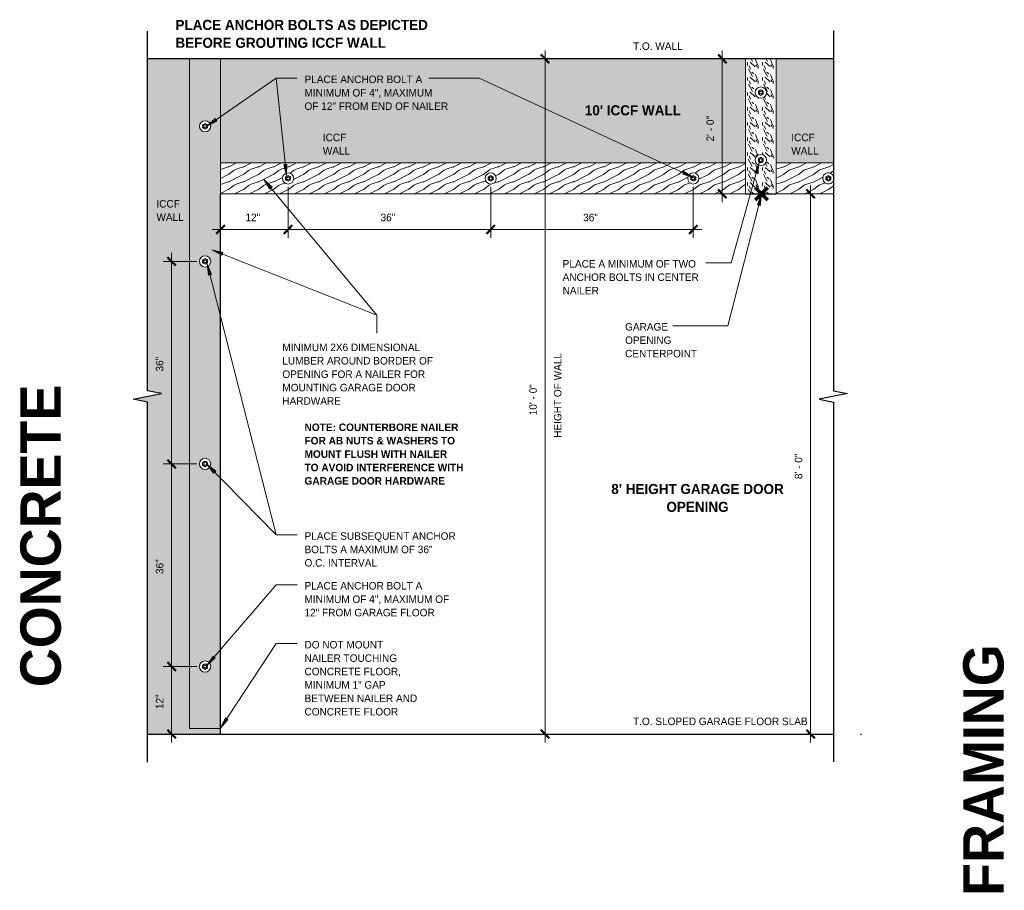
# Model space of a CAD drawing. Header units: inches. Extents: x 263 to 1352, y -57 to 386.
# Tile 20 of 23: x 895 to 1070, y 69 to 224. Entities that reach past the tile are written whole.
import ezdxf

# ---------------------------------------------------------------- set-up
doc = ezdxf.new("R2010")
doc.units = ezdxf.units.IN
doc.header["$MEASUREMENT"] = 0
doc.layers.add('A-ANNO-DIMS', color=1, linetype='Continuous')
for name, color, linetype, lineweight in [('A-ANNO-DIMS-16', 1, 'Continuous', 9), ('A-ANNO-TEXT', 2, 'Continuous', 9), ('A-DETL', 5, 'Continuous', 9), ('A-DETL-GENF', 3, 'Continuous', 9), ('A-DETL-LLIN', 3, 'Continuous', 9)]:
    doc.layers.add(name, color=color, linetype=linetype, lineweight=lineweight)
doc.dimstyles.new('Linear_-_3_32__SBT_1_256_', dxfattribs={"dimscale": 12, "dimtxt": 0.125, "dimasz": 0.18, "dimexe": 0.125, "dimexo": 0.005208, "dimgap": 0.083333, "dimtad": 1, "dimtoh": 1, "dimdec": 8, "dimzin": 3, "dimdsep": 46, "dimlunit": 4, "dimtxsty": 'Standard', "dimtsz": 0.088388, "dimcen": 0.09, "dimdle": 0.125, "dimazin": 1, "dimtfac": 1, "dimtdec": 8, "dimtmove": 0, "dimatfit": 3, "dimfxl": 0, "dimtvp": 1, "dimtolj": 1, "dimtzin": 0, "dimarcsym": 0})
doc.dimstyles.new('Linear_-_3_32__SBT_INCH_INCREM', dxfattribs={"dimscale": 12, "dimtxt": 0.125, "dimasz": 0.18, "dimexe": 0.125, "dimexo": 0.005208, "dimgap": 0.083333, "dimtad": 1, "dimtoh": 1, "dimdec": 0, "dimzin": 1, "dimdsep": 46, "dimlunit": 5, "dimtxsty": 'Standard', "dimtsz": 0.088388, "dimcen": 0.09, "dimdle": 0.125, "dimazin": 0, "dimtfac": 1, "dimtdec": 0, "dimtmove": 0, "dimatfit": 3, "dimfxl": 0, "dimtvp": 1, "dimtolj": 1, "dimtzin": 0, "dimarcsym": 0})
doc.dimstyles.new('Linear_-_3_32__SBT_TO_1_16', dxfattribs={"dimscale": 12, "dimtxt": 0.125, "dimasz": 0.18, "dimexe": 0.125, "dimexo": 0.005208, "dimgap": 0.083333, "dimtad": 1, "dimtoh": 1, "dimdec": 4, "dimzin": 3, "dimdsep": 46, "dimlunit": 4, "dimtxsty": 'Standard', "dimtsz": 0.088388, "dimcen": 0.09, "dimdle": 0.125, "dimazin": 1, "dimtfac": 1, "dimtdec": 4, "dimtmove": 0, "dimatfit": 3, "dimfxl": 0, "dimtvp": 1, "dimtolj": 1, "dimtzin": 0, "dimarcsym": 0})
pattern_1 = [(108.435, (874.169, 0), (-2.6658048, 5.3315978), [1.012, -7.418]), (139.399, (873.849, 0.96), (-15.99359194, 13.32801662), [0.492, -24.084]), (136.848, (876.142, 1.279), (-39.984272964, 37.317516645), [1.169, -57.292]), (109.983, (875.289, 2.079), (-7.99708977, 21.32495288), [0.624, -30.576]), (90, (875.075, 0), (-2.666, 2.666), [0.533, -2.132]), (118.443, (875.075, 0.533), (18.658948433, -34.65294643), [1.455, -71.302]), (84.289, (874.382, 1.813), (-2.66557648, -23.99082525), [0.536, -26.253]), (129.806, (874.436, 2.346), (10.6628831, -13.3279192), [0.416, -20.403])]
pattern_2 = [(216.87, (874.542, 2.666), (7.9965905, 5.3312143), [1.333, -11.995]), (206.565, (876.142, 1.866), (-2.6653954, -2.6653906), [2.98, -2.98]), (198.435, (876.142, 0.533), (-5.3315978, -2.6658048), [1.686, -6.743])]

# ---------------------------------------------------------------- blocks, each defined once
blk = doc.blocks.new('Anchor Bolts Ho_ION DETAIL0')
at = {"layer": 'A-DETL-GENF'}
for p, q in [((0.54, 1.24), (0.98, 1.49)), ((0.54, 0.73), (0.54, 1.24)), ((0.98, 0.48), (0.54, 0.73)), ((0.98, 1.49), (1.42, 1.24)), ((1.42, 0.73), (0.98, 0.48)), ((1.42, 1.24), (1.42, 0.73))]:
    blk.add_line(p, q, dxfattribs=at)
for radius in [0.438, 0.25]:
    blk.add_circle((0.98, 0.99), radius, dxfattribs=at)
blk = doc.blocks.new('Anchor Bolts Ho_ION DETAIL1')
at = {"layer": 'A-DETL-GENF'}
for p, q in [((0.98, -0.48), (0.54, -0.73)), ((0.54, -0.73), (0.54, -1.24)), ((0.54, -1.24), (0.98, -1.49)), ((1.42, -0.73), (0.98, -0.48)), ((0.98, -1.49), (1.42, -1.24)), ((1.42, -1.24), (1.42, -0.73))]:
    blk.add_line(p, q, dxfattribs=at)
for radius in [0.437, 0.25]:
    blk.add_circle((0.98, -0.99), radius, dxfattribs=at)
blk = doc.blocks.new('Break Line1 - B_ION DETAIL0')
at = {"layer": 'A-DETL-GENF', "lineweight": 30}
for p, q in [((-1, 0), (-0.5, 2.5)), ((-0.5, 2.5), (0.5, -2.5)), ((-65.01, 0), (-1, 0)), ((0.5, -2.5), (1, 0)), ((1, 0), (64.91, 0))]:
    blk.add_line(p, q, dxfattribs=at)
blk = doc.blocks.new('Break Line1 - B_ION DETAIL1')
at = {"layer": 'A-DETL-GENF', "lineweight": 30}
for p, q in [((-1, 0), (-0.5, 2.5)), ((-0.5, 2.5), (0.5, -2.5)), ((-65.01, 0), (-1, 0)), ((0.5, -2.5), (1, 0)), ((1, 0), (64.91, 0))]:
    blk.add_line(p, q, dxfattribs=at)
blk = doc.blocks.new('DIMBLOCK1-GARAG_ION DETAIL0')
at = {"layer": 'A-ANNO-DIMS-16', "lineweight": 50}
for p, q in [((988.4, 217.01), (987.65, 217.76)), ((988.4, 217.01), (989.15, 216.26)), ((988.4, 97.01), (987.65, 97.76)), ((988.4, 97.01), (989.15, 96.26))]:
    blk.add_line(p, q, dxfattribs=at)
at = {"layer": 'A-ANNO-DIMS-16'}
for p, q in [((988.34, 217.01), (989.9, 217.01)), ((988.4, 217.01), (988.34, 217.01)), ((988.4, 95.51), (988.4, 218.51)), ((988.34, 97.01), (989.9, 97.01)), ((988.4, 97.01), (988.34, 97.01))]:
    blk.add_line(p, q, dxfattribs=at)
at = {"layer": 'A-ANNO-DIMS-16', "color": 0, "char_height": 1.3341, "attachment_point": 1, "rotation": 90, "line_spacing_factor": 1.070803}
for s, insert, width in [('\\fStylus BT|b0|i0|c0|p34|;HEIGHT OF WALL', (989.97, 149.65), 17.6571), ('\\fStylus BT|b0|i0|c0|p34|;10\' - 0"', (985.59, 153.65), 8.0571)]:
    blk.add_mtext(s, dxfattribs=dict(at, insert=insert, width=width))
blk = doc.blocks.new('DIMBLOCK2-GARAG_ION DETAIL0')
at = {"layer": 'A-ANNO-DIMS-16'}
for p, q in [((922.05, 95.51), (922.05, 110.51)), ((926.55, 109.01), (920.55, 109.01)), ((922.05, 109.01), (926.55, 109.01)), ((921.99, 97.01), (923.55, 97.01)), ((922.05, 97.01), (921.99, 97.01))]:
    blk.add_line(p, q, dxfattribs=at)
at = {"layer": 'A-ANNO-DIMS-16', "lineweight": 50}
for p, q in [((922.05, 109.01), (921.3, 109.76)), ((922.05, 109.01), (922.8, 108.26)), ((922.05, 97.01), (921.3, 97.76)), ((922.05, 97.01), (922.8, 96.26))]:
    blk.add_line(p, q, dxfattribs=at)
at = {"layer": 'A-ANNO-DIMS-16', "color": 0, "insert": (919.24, 101.44), "char_height": 1.3341, "width": 3.7714, "attachment_point": 1, "rotation": 90, "line_spacing_factor": 1.070803}
blk.add_mtext('\\fStylus BT|b0|i0|c0|p34|;12"', dxfattribs=at)
blk = doc.blocks.new('DIMBLOCK3-GARAG_ION DETAIL0')
at = {"layer": 'A-ANNO-DIMS-16', "lineweight": 50}
for p, q in [((922.05, 145.01), (921.3, 145.76)), ((922.05, 145.01), (922.8, 144.26)), ((922.05, 109.01), (921.3, 109.76)), ((922.05, 109.01), (922.8, 108.26))]:
    blk.add_line(p, q, dxfattribs=at)
at = {"layer": 'A-ANNO-DIMS-16'}
for p, q in [((922.05, 109.01), (922.05, 146.51)), ((926.55, 145.01), (920.55, 145.01)), ((922.05, 145.01), (926.55, 145.01)), ((926.55, 109.01), (920.55, 109.01)), ((922.05, 109.01), (926.55, 109.01))]:
    blk.add_line(p, q, dxfattribs=at)
at = {"layer": 'A-ANNO-DIMS-16', "color": 0, "insert": (919.24, 125.44), "char_height": 1.3341, "width": 3.7714, "attachment_point": 1, "rotation": 90, "line_spacing_factor": 1.070803}
blk.add_mtext('\\fStylus BT|b0|i0|c0|p34|;36"', dxfattribs=at)
blk = doc.blocks.new('DIMBLOCK4-GARAG_ION DETAIL0')
at = {"layer": 'A-ANNO-DIMS-16'}
for p, q in [((922.05, 145.01), (922.05, 182.51)), ((926.55, 181.01), (920.55, 181.01)), ((922.05, 181.01), (926.55, 181.01)), ((926.55, 145.01), (920.55, 145.01)), ((922.05, 145.01), (926.55, 145.01))]:
    blk.add_line(p, q, dxfattribs=at)
at = {"layer": 'A-ANNO-DIMS-16', "lineweight": 50}
for p, q in [((922.05, 181.01), (921.3, 181.76)), ((922.05, 181.01), (922.8, 180.26)), ((922.05, 145.01), (921.3, 145.76)), ((922.05, 145.01), (922.8, 144.26))]:
    blk.add_line(p, q, dxfattribs=at)
at = {"layer": 'A-ANNO-DIMS-16', "color": 0, "insert": (919.24, 161.44), "char_height": 1.3341, "width": 3.7714, "attachment_point": 1, "rotation": 90, "line_spacing_factor": 1.070803}
blk.add_mtext('\\fStylus BT|b0|i0|c0|p34|;36"', dxfattribs=at)
blk = doc.blocks.new('DIMBLOCK5-GARAG_ION DETAIL0')
at = {"layer": 'A-ANNO-DIMS-16'}
for p, q in [((942.74, 194.25), (942.74, 185.17)), ((942.74, 186.67), (942.74, 194.25)), ((929.24, 186.67), (944.24, 186.67)), ((930.74, 186.73), (930.74, 185.17)), ((930.74, 186.67), (930.74, 186.73))]:
    blk.add_line(p, q, dxfattribs=at)
at = {"layer": 'A-ANNO-DIMS-16', "lineweight": 50}
for p, q in [((930.74, 186.67), (931.49, 187.42)), ((942.74, 186.67), (943.49, 187.42)), ((930.74, 186.67), (929.99, 185.92)), ((942.74, 186.67), (941.99, 185.92))]:
    blk.add_line(p, q, dxfattribs=at)
at = {"layer": 'A-ANNO-DIMS-16', "color": 0, "insert": (935.17, 189.48), "char_height": 1.3341, "width": 3.7714, "attachment_point": 1, "line_spacing_factor": 1.070803}
blk.add_mtext('\\fStylus BT|b0|i0|c0|p34|;12"', dxfattribs=at)
blk = doc.blocks.new('DIMBLOCK6-GARAG_ION DETAIL0')
at = {"layer": 'A-ANNO-DIMS-16'}
for p, q in [((942.74, 194.25), (942.74, 185.17)), ((942.74, 186.67), (942.74, 194.25)), ((978.74, 194.25), (978.74, 185.17)), ((978.74, 186.67), (978.74, 194.25)), ((942.74, 186.67), (980.24, 186.67))]:
    blk.add_line(p, q, dxfattribs=at)
at = {"layer": 'A-ANNO-DIMS-16', "lineweight": 50}
for p, q in [((942.74, 186.67), (943.49, 187.42)), ((978.74, 186.67), (979.49, 187.42)), ((942.74, 186.67), (941.99, 185.92)), ((978.74, 186.67), (977.99, 185.92))]:
    blk.add_line(p, q, dxfattribs=at)
at = {"layer": 'A-ANNO-DIMS-16', "color": 0, "insert": (959.17, 189.48), "char_height": 1.3341, "width": 3.7714, "attachment_point": 1, "line_spacing_factor": 1.070803}
blk.add_mtext('\\fStylus BT|b0|i0|c0|p34|;36"', dxfattribs=at)
blk = doc.blocks.new('DIMBLOCK7-GARAG_ION DETAIL0')
at = {"layer": 'A-ANNO-DIMS-16'}
for p, q in [((978.74, 194.25), (978.74, 185.17)), ((978.74, 186.67), (978.74, 194.25)), ((1014.74, 194.25), (1014.74, 185.17)), ((1014.74, 186.67), (1014.74, 194.25)), ((978.74, 186.67), (1016.24, 186.67))]:
    blk.add_line(p, q, dxfattribs=at)
at = {"layer": 'A-ANNO-DIMS-16', "lineweight": 50}
for p, q in [((978.74, 186.67), (979.49, 187.42)), ((1014.74, 186.67), (1015.49, 187.42)), ((978.74, 186.67), (977.99, 185.92)), ((1014.74, 186.67), (1013.99, 185.92))]:
    blk.add_line(p, q, dxfattribs=at)
at = {"layer": 'A-ANNO-DIMS-16', "color": 0, "insert": (995.17, 189.48), "char_height": 1.3341, "width": 3.7714, "attachment_point": 1, "line_spacing_factor": 1.070803}
blk.add_mtext('\\fStylus BT|b0|i0|c0|p34|;36"', dxfattribs=at)
blk = doc.blocks.new('DIMBLOCK8-GARAG_ION DETAIL0')
at = {"layer": 'A-ANNO-DIMS-16'}
for p, q in [((1019.96, 217.01), (1018.39, 217.01)), ((1019.89, 218.51), (1019.89, 191.51)), ((1019.89, 217.01), (1019.96, 217.01)), ((1019.96, 193.01), (1018.39, 193.01)), ((1019.89, 193.01), (1019.96, 193.01))]:
    blk.add_line(p, q, dxfattribs=at)
at = {"layer": 'A-ANNO-DIMS-16', "lineweight": 50}
for p, q in [((1019.89, 217.01), (1019.14, 217.76)), ((1019.89, 217.01), (1020.64, 216.26)), ((1019.89, 193.01), (1019.14, 193.76)), ((1019.89, 193.01), (1020.64, 192.26))]:
    blk.add_line(p, q, dxfattribs=at)
at = {"layer": 'A-ANNO-DIMS-16', "color": 0, "insert": (1017.08, 202.31), "char_height": 1.3341, "width": 6.4857, "attachment_point": 1, "rotation": 90, "line_spacing_factor": 1.070803}
blk.add_mtext('\\fStylus BT|b0|i0|c0|p34|;2\' - 0"', dxfattribs=at)
blk = doc.blocks.new('DIMBLOCK9-GARAG_ION DETAIL0')
at = {"layer": 'A-ANNO-DIMS-16'}
for p, q in [((1035.59, 95.51), (1035.59, 194.51)), ((1035.52, 193.01), (1037.09, 193.01)), ((1035.59, 193.01), (1035.52, 193.01)), ((1035.52, 97.01), (1037.09, 97.01)), ((1035.59, 97.01), (1035.52, 97.01))]:
    blk.add_line(p, q, dxfattribs=at)
at = {"layer": 'A-ANNO-DIMS-16', "lineweight": 50}
for p, q in [((1035.59, 193.01), (1034.84, 193.76)), ((1035.59, 193.01), (1036.34, 192.26)), ((1035.59, 97.01), (1034.84, 97.76)), ((1035.59, 97.01), (1036.34, 96.26))]:
    blk.add_line(p, q, dxfattribs=at)
at = {"layer": 'A-ANNO-DIMS-16', "color": 0, "insert": (1032.77, 142.31), "char_height": 1.3341, "width": 6.4857, "attachment_point": 1, "rotation": 90, "line_spacing_factor": 1.070803}
blk.add_mtext('\\fStylus BT|b0|i0|c0|p34|;8\' - 0"', dxfattribs=at)

msp = doc.modelspace()

# ---------------------------------------------------------------- hatches: boundary and pattern name
at = {"layer": 'A-ANNO-TEXT'}
for points in [[(930.10019817, 205.95171644), (929.80107764, 206.38512732), (928.30459666, 205.0323989)], [(942.50538518, 198.28428728), (941.98165538, 198.2292857), (942.45240955, 196.26772508)], [(1025.64966548, 196.74780594), (1026.15679114, 196.60588467), (1026.44222781, 198.60284622)], [(1013.08149304, 196.98712612), (1012.86030931, 196.50921835), (1014.78593614, 195.90814362)], [(939.5033667, 193.86355475), (939.90818337, 194.20036561), (938.42660882, 195.5694041)], [(1026.12918717, 191.03804543), (1026.63909807, 190.90648195), (1026.88380452, 192.90884263)], [(930.96938643, 182.09103406), (931.16369634, 182.58048451), (929.20766876, 183.07372442)], [(928.61702361, 178.56372566), (929.12737403, 178.69357374), (928.37905177, 180.56689788)], [(929.51653959, 143.35493639), (929.89261885, 143.72355879), (928.30459666, 144.96755038)], [(929.80755277, 110.53237956), (929.40809185, 110.87552539), (928.30459666, 109.18684901)], [(932.04902483, 99.59282816), (931.60964273, 99.88310639), (930.72689275, 98.06924807)]]:
    msp.add_hatch(color=7, dxfattribs=at).paths.add_polyline_path(points, flags=0)
at = {"layer": 'A-DETL-GENF'}
for points in [[(930.7395292, 97.00761705), (930.7395292, 98.00761705), (925.2395292, 98.00761705), (925.2395292, 217.00761705), (917.73297172, 217.00761705), (917.73297172, 158.00761705), (920.23297172, 157.50761705), (915.23297172, 156.50761705), (917.73297172, 156.00761705), (917.73297172, 97.00761705)], [(1023.9895292, 217.00761705), (930.7395292, 217.00761705), (930.7395292, 198.50761705), (1023.9895292, 198.50761705)], [(1029.4895292, 217.00761705), (1029.4895292, 198.50761705), (1039.62999211, 198.50761705), (1039.62999211, 217.00761705)]]:
    msp.add_hatch(color=10, dxfattribs=at).paths.add_polyline_path(points, flags=0)
h = msp.add_hatch(dxfattribs=at)
h.set_pattern_fill('FP6_17', style=0, pattern_type=2)
h.set_pattern_definition(pattern_1)
h.paths.add_polyline_path([(925.2395292, 98.00761705), (930.7395292, 98.00761705), (930.7395292, 217.00761705), (925.2395292, 217.00761705)], flags=0)
edge = h.paths.add_edge_path(flags=0)
edge.add_arc((927.9895292, 205.01279854), 1, 180, 360)
edge.add_arc((927.9895292, 205.01279854), 1, 360, 540)
edge = h.paths.add_edge_path(flags=0)
edge.add_arc((927.9895292, 181.01279854), 1, 180, 360)
edge.add_arc((927.9895292, 181.01279854), 1, 0, 180)
edge = h.paths.add_edge_path(flags=0)
edge.add_arc((927.9895292, 145.01279854), 1, 180, 360)
edge.add_arc((927.9895292, 145.01279854), 1, 0, 180)
edge = h.paths.add_edge_path(flags=0)
edge.add_arc((927.9895292, 109.01279854), 1, 180, 360)
edge.add_arc((927.9895292, 109.01279854), 1, 0, 180)
h = msp.add_hatch(dxfattribs=at)
h.set_pattern_fill('FP6_17', style=0, pattern_type=2)
h.set_pattern_definition(pattern_1)
h.paths.add_polyline_path([(1023.9895292, 193.00761705), (1029.4895292, 193.00761705), (1029.4895292, 217.00761705), (1023.9895292, 217.00761705)], flags=0)
edge = h.paths.add_edge_path(flags=0)
edge.add_arc((1026.7395292, 211.01279854), 1, 180, 360)
edge.add_arc((1026.7395292, 211.01279854), 1, 0, 180)
edge = h.paths.add_edge_path(flags=0)
edge.add_arc((1026.7395292, 199.01279854), 1, 180, 360)
edge.add_arc((1026.7395292, 199.01279854), 1, 0, 180)
h = msp.add_hatch(dxfattribs=at)
h.set_pattern_fill('FP6_18', style=0, pattern_type=2)
h.set_pattern_definition(pattern_2)
h.paths.add_polyline_path([(930.7395292, 198.50761705), (930.7395292, 193.00761705), (1023.9895292, 193.00761705), (1023.9895292, 198.50761705)], flags=0)
edge = h.paths.add_edge_path(flags=0)
edge.add_arc((1014.7395292, 195.76279854), 1, 180, 360)
edge.add_arc((1014.7395292, 195.76279854), 1, 0, 180)
edge = h.paths.add_edge_path(flags=0)
edge.add_arc((978.7395292, 195.76279854), 1, 180, 360)
edge.add_arc((978.7395292, 195.76279854), 1, 0, 180)
edge = h.paths.add_edge_path(flags=0)
edge.add_arc((942.7395292, 195.76279854), 1, 180, 360)
edge.add_arc((942.7395292, 195.76279854), 1, 0, 180)
h = msp.add_hatch(dxfattribs=at)
h.set_pattern_fill('FP6_18', style=0, pattern_type=2)
h.set_pattern_definition(pattern_2)
edge = h.paths.add_edge_path(flags=0)
edge.add_line((1029.4895292, 198.50761705), (1029.4895292, 193.00761705))
edge.add_line((1029.4895292, 193.00761705), (1039.62999211, 193.00761705))
edge.add_line((1039.62999211, 193.00761705), (1039.62999211, 195.32179591))
edge.add_spline(control_points=[(1039.62999211, 195.32179591), (1039.59364515, 195.24996275), (1039.50401966, 195.11411539), (1039.32439512, 194.94954909), (1039.11059254, 194.83281007), (1038.7983912, 194.7502062), (1038.38375702, 194.79351679), (1038.00376577, 195.04927862), (1037.82048573, 195.3461953), (1037.75237646, 195.57992848), (1037.74034952, 195.70175567), (1037.7395292, 195.76279854)], knot_values=[0, 0, 0, 0, 0.2415159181, 0.4827851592, 0.7238983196, 0.9649461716, 1.4436716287, 1.9232170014, 2.2853879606, 2.4670887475, 2.6502339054, 2.6502339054, 2.6502339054, 2.6502339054], degree=3, periodic=0)
edge.add_spline(control_points=[(1037.7395292, 195.76279854), (1037.74061817, 195.84383311), (1037.76149871, 196.00622369), (1037.85103228, 196.23419399), (1037.99239593, 196.43377961), (1038.2371059, 196.64551272), (1038.62862857, 196.78872347), (1039.08157782, 196.72598895), (1039.37563078, 196.54044289), (1039.53865639, 196.36138169), (1039.60261666, 196.25790377), (1039.62999211, 196.20380117)], knot_values=[0, 0, 0, 0, 0.2431256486, 0.4856848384, 0.7277667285, 0.9694610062, 1.448506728, 1.9270916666, 2.2876939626, 2.468342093, 2.650244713, 2.650244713, 2.650244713, 2.650244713], degree=3, periodic=0)
edge.add_line((1039.62999211, 196.20380117), (1039.62999211, 198.50761705))
edge.add_line((1039.62999211, 198.50761705), (1029.4895292, 198.50761705))

# ---------------------------------------------------------------- linework, layer by layer
at = {"layer": 'A-ANNO-TEXT', "color": 7}
for p, q in [((928.30459666, 205.0323989), (940.63803262, 213.54437678)), ((940.63803262, 213.54437678), (944.37905177, 213.54437678)), ((942.45240955, 196.26772508), (940.63803262, 213.54437678)), ((940.63803262, 213.54437678), (944.37905177, 213.54437678)), ((974.68554544, 213.54437678), (967.74405177, 213.54437678)), ((976.67963912, 213.54437678), (974.68554544, 213.54437678)), ((1014.78593614, 195.90814362), (976.67963912, 213.54437678)), ((929.80107764, 206.38512732), (928.30459666, 205.0323989)), ((928.30459666, 205.0323989), (930.10019817, 205.95171644)), ((930.10019817, 205.95171644), (929.80107764, 206.38512732)), ((942.50538518, 198.28428728), (941.98165538, 198.2292857)), ((941.98165538, 198.2292857), (942.45240955, 196.26772508)), ((942.45240955, 196.26772508), (942.50538518, 198.28428728)), ((1026.44222781, 198.60284622), (1021.45065881, 180.76652835)), ((1026.44222781, 198.60284622), (1025.64966548, 196.74780594)), ((1026.15679114, 196.60588467), (1026.44222781, 198.60284622)), ((1013.08149304, 196.98712612), (1012.86030931, 196.50921835)), ((1012.86030931, 196.50921835), (1014.78593614, 195.90814362)), ((1014.78593614, 195.90814362), (1013.08149304, 196.98712612)), ((1025.64966548, 196.74780594), (1026.15679114, 196.60588467)), ((939.90818337, 194.20036561), (938.42660882, 195.5694041)), ((938.42660882, 195.5694041), (939.5033667, 193.86355475)), ((938.42660882, 195.5694041), (958.49775254, 171.44567618)), ((939.5033667, 193.86355475), (939.90818337, 194.20036561)), ((1026.88380452, 192.90884263), (1020.86127847, 169.56686456)), ((1026.88380452, 192.90884263), (1026.12918717, 191.03804543)), ((1026.63909807, 190.90648195), (1026.88380452, 192.90884263)), ((1026.12918717, 191.03804543), (1026.63909807, 190.90648195)), ((931.16369634, 182.58048451), (929.20766876, 183.07372442)), ((929.20766876, 183.07372442), (930.96938643, 182.09103406)), ((929.20766876, 183.07372442), (958.49775254, 171.44567618)), ((930.96938643, 182.09103406), (931.16369634, 182.58048451)), ((929.12737403, 178.69357374), (928.37905177, 180.56689788)), ((928.37905177, 180.56689788), (928.61702361, 178.56372566)), ((928.37905177, 180.56689788), (940.63803262, 132.38462154)), ((1019.3550817, 180.76652835), (1016.98461258, 180.76652835)), ((1021.45065881, 180.76652835), (1019.3550817, 180.76652835)), ((928.61702361, 178.56372566), (929.12737403, 178.69357374)), ((958.49775254, 171.44567618), (958.49775254, 168.24431214)), ((958.49775254, 171.44567618), (958.49775254, 168.24431214)), ((1017.92503297, 169.56686456), (1011.13187841, 169.56686456)), ((1020.86127847, 169.56686456), (1017.92503297, 169.56686456)), ((929.89261885, 143.72355879), (928.30459666, 144.96755038)), ((928.30459666, 144.96755038), (929.51653959, 143.35493639)), ((928.30459666, 144.96755038), (940.63803262, 132.38462154)), ((929.51653959, 143.35493639), (929.89261885, 143.72355879)), ((940.63803262, 132.38462154), (944.37905177, 132.38462154)), ((940.63803262, 132.38462154), (944.37905177, 132.38462154)), ((928.30459666, 109.18684901), (940.63803262, 123.54437678)), ((940.63803262, 123.54437678), (944.37905177, 123.54437678)), ((930.72689275, 98.06924807), (940.63803262, 113.07132889)), ((940.63803262, 113.07132889), (944.37905177, 113.07132889)), ((929.40809185, 110.87552539), (928.30459666, 109.18684901)), ((928.30459666, 109.18684901), (929.80755277, 110.53237956)), ((929.80755277, 110.53237956), (929.40809185, 110.87552539)), ((931.60964273, 99.88310639), (930.72689275, 98.06924807)), ((932.04902483, 99.59282816), (931.60964273, 99.88310639)), ((930.72689275, 98.06924807), (932.04902483, 99.59282816))]:
    msp.add_line(p, q, dxfattribs=at)
at = {"layer": 'A-DETL', "lineweight": 30}
for p, q in [((1039.62999211, 217.00761705), (917.73297172, 217.00761705)), ((930.7395292, 97.00761705), (930.7395292, 193.00761705)), ((1023.9895292, 193.00761705), (1029.4895292, 193.00761705)), ((917.73297172, 97.00761705), (1039.62999211, 97.00761705)), ((1044.43599151, 97.00761705), (1044.62999211, 97.00761705))]:
    msp.add_line(p, q, dxfattribs=at)
at = {"layer": 'A-DETL'}
for p, q in [((925.2395292, 217.00761705), (917.73297172, 217.00761705)), ((930.7395292, 217.00761705), (925.2395292, 217.00761705)), ((925.2395292, 217.00761705), (925.2395292, 98.00761705)), ((925.2395292, 98.00761705), (925.2395292, 217.00761705)), ((930.7395292, 198.50761705), (930.7395292, 217.00761705)), ((1023.9895292, 217.00761705), (930.7395292, 217.00761705)), ((930.7395292, 217.00761705), (930.7395292, 198.50761705)), ((1029.4895292, 217.00761705), (1023.9895292, 217.00761705)), ((1023.9895292, 217.00761705), (1023.9895292, 198.50761705)), ((1023.9895292, 198.50761705), (1023.9895292, 217.00761705)), ((1029.4895292, 198.50761705), (1029.4895292, 217.00761705)), ((1039.62999211, 217.00761705), (1029.4895292, 217.00761705)), ((1029.4895292, 217.00761705), (1029.4895292, 198.50761705)), ((930.7395292, 198.50761705), (930.7395292, 193.00761705)), ((1023.9895292, 198.50761705), (930.7395292, 198.50761705)), ((1023.9895292, 193.00761705), (1023.9895292, 198.50761705)), ((1029.4895292, 198.50761705), (1029.4895292, 193.00761705)), ((1039.62999211, 198.50761705), (1029.4895292, 198.50761705)), ((930.7395292, 98.00761705), (930.7395292, 193.00761705)), ((930.7395292, 193.00761705), (1023.9895292, 193.00761705)), ((1023.9895292, 193.00761705), (1029.4895292, 193.00761705)), ((1029.4895292, 193.00761705), (1039.62999211, 193.00761705)), ((925.2395292, 98.00761705), (930.7395292, 98.00761705)), ((930.7395292, 98.00761705), (925.2395292, 98.00761705)), ((930.7395292, 97.00761705), (930.7395292, 98.00761705)), ((917.73297172, 97.00761705), (930.7395292, 97.00761705))]:
    msp.add_line(p, q, dxfattribs=at)
at = {"layer": 'A-DETL', "lineweight": 70}
for p, q in [((1027.94065229, 194.06827723), (1025.81933194, 191.94695688)), ((1026.87999211, 193.00761705), (1025.81933194, 194.06827723)), ((1025.81933194, 194.06827723), (1027.94065229, 191.94695688)), ((1025.81933194, 191.94695688), (1026.87999211, 193.00761705)), ((1026.87999211, 193.00761705), (1027.94065229, 194.06827723))]:
    msp.add_line(p, q, dxfattribs=at)
at = {"layer": 'A-DETL-LLIN'}
for centre in [(1026.7395292, 211.00761705), (927.9895292, 205.00761705), (1026.7395292, 199.00761705), (942.7395292, 195.75761705), (978.7395292, 195.75761705), (1014.7395292, 195.75761705), (927.9895292, 181.00761705), (927.9895292, 145.00761705), (927.9895292, 109.00761705)]:
    msp.add_circle(centre, 1, dxfattribs=at)
for start, end in [(24.4785566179, 180), (180, 335.5214433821)]:
    msp.add_arc((1038.7395292, 195.75761705), 1, start, end, dxfattribs=at)

# ---------------------------------------------------------------- block references
at = {"layer": 'A-DETL-GENF'}
for name, p, rotation in [('Break Line1 - B_ION DETAIL0', (917.73297172, 157.00761705), 89.99999999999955), ('Break Line1 - B_ION DETAIL1', (1039.62999211, 157.00761705), 269.9999999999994), ('Anchor Bolts Ho_ION DETAIL1', (1039.71784672, 194.77077735), 180)]:
    msp.add_blockref(name, p, dxfattribs=dict(at, rotation=rotation))
for p in [(1025.76121168, 210.02077735), (927.01121168, 204.02077735), (1025.76121168, 198.02077735), (941.76121168, 194.77077735), (977.76121168, 194.77077735), (1013.76121168, 194.77077735), (927.01121168, 180.02077735), (927.01121168, 144.02077735), (927.01121168, 108.02077735)]:
    msp.add_blockref('Anchor Bolts Ho_ION DETAIL0', p, dxfattribs=at)

# ---------------------------------------------------------------- texts
at = {"layer": 'A-ANNO-TEXT', "color": 7}
for s, insert, char_height, width, attachment_point, line_spacing_factor in [('\\fStylus BT|b1|i0|c0|p34|;PLACE ANCHOR BOLTS AS DEPICTED\\PBEFORE GROUTING ICCF WALL', (922.72754989, 223.92687704), 1.7912772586, 52.776, 1, 1.063354), ('\\fStylus BT|b0|i0|c0|p34|;T.O. WALL', (1004.02837738, 219.92317457), 1.3341121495, 10.638, 1, 1.070803), ('\\fStylus BT|b0|i0|c0|p34|;PLACE ANCHOR BOLT A\\PMINIMUM OF 4", MAXIMUM\\POF 12" FROM END OF NAILER', (945.65905177, 214.02372703), 1.3341121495, 31.446, 1, 1.070803), ("\\fStylus BT|b1|i0|c0|p34|;10' ICCF WALL", (1003.99987197, 208.75383985), 1.7912772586, 20.664, 2, 1.063354), ('\\fStylus BT|b0|i0|c0|p34|;ICCF\\PWALL', (948.91211191, 203.69952233), 1.3341121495, 5.382, 1, 1.070803), ('\\fStylus BT|b0|i0|c0|p34|;ICCF\\PWALL', (1032.14755617, 203.69952233), 1.3341121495, 5.382, 1, 1.070803), ('\\fStylus BT|b0|i0|c0|p34|;ICCF\\PWALL', (919.35268707, 191.91372517), 1.3341121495, 5.382, 1, 1.070803), ('\\fStylus BT|b0|i0|c0|p34|;PLACE A MINIMUM OF TWO\\PANCHOR BOLTS IN CENTER\\PNAILER', (991.52461258, 181.24587859), 1.3341121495, 29.016, 1, 1.070803), ('\\fStylus BT|b0|i0|c0|p34|;GARAGE\\POPENING\\PCENTERPOINT', (1002.62187841, 170.04621481), 1.3341121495, 14.454, 1, 1.070803), ('\\fStylus BT|b0|i0|c0|p34|;MINIMUM 2X6 DIMENSIONAL\\PLUMBER AROUND BORDER OF\\POPENING FOR A NAILER FOR\\PMOUNTING GARAGE DOOR\\PHARDWARE', (941.71882945, 166.39366239), 1.3341121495, 32.202, 1, 1.070803), ('\\fStylus BT|b1|i0|c0|p34|;NOTE: COUNTERBORE NAILER\\PFOR AB NUTS & WASHERS TO\\PMOUNT FLUSH WITH NAILER\\PTO AVOID INTERFERENCE WITH\\PGARAGE DOOR HARDWARE', (945.65905177, 152.19456024), 1.3434579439, 33.12, 1, 1.063354), ("\\fStylus BT|b1|i0|c0|p34|;8' HEIGHT GARAGE DOOR\\POPENING", (1015.48913982, 141.45207266), 1.7912772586, 36.552, 2, 1.063354), ('\\fStylus BT|b0|i0|c0|p34|;PLACE SUBSEQUENT ANCHOR\\PBOLTS A MAXIMUM OF 36"\\PO.C. INTERVAL', (945.65905177, 132.86397178), 1.3341121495, 31.878, 1, 1.070803), ('\\fStylus BT|b0|i0|c0|p34|;PLACE ANCHOR BOLT A\\PMINIMUM OF 4", MAXIMUM OF\\P12" FROM GARAGE FLOOR', (945.65905177, 124.02372703), 1.3341121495, 32.796, 1, 1.070803), ('\\fStylus BT|b0|i0|c0|p34|;DO NOT MOUNT\\PNAILER TOUCHING\\PCONCRETE FLOOR,\\PMINIMUM 1" GAP\\PBETWEEN NAILER AND\\PCONCRETE FLOOR', (945.65905177, 113.55067914), 1.3341121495, 23.058, 1, 1.070803), ('\\fStylus BT|b0|i0|c0|p34|;T.O. SLOPED GARAGE FLOOR SLAB', (1004.02837738, 99.92317457), 1.3341121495, 37.404, 1, 1.070803)]:
    msp.add_mtext(s, dxfattribs=dict(at, insert=insert, char_height=char_height, width=width, attachment_point=attachment_point, line_spacing_factor=line_spacing_factor))
at = {"layer": 'A-ANNO-TEXT', "color": 253, "char_height": 7.1651090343, "attachment_point": 1, "rotation": 90, "line_spacing_factor": 1.063354}
for s, insert, width in [('\\fStylus BT|b1|i0|c0|p34|;CONCRETE', (895.17887664, 105.33775402), 61.728), ('\\fStylus BT|b1|i0|c0|p34|;FRAMING', (1062.70748521, 68.24988692), 52.416)]:
    msp.add_mtext(s, dxfattribs=dict(at, insert=insert, width=width))

# ---------------------------------------------------------------- dimensions: what is measured, and where the dimension line sits
at = {"layer": 'A-ANNO-DIMS', "lineweight": 9}
for base, p1, p2, dimstyle, picture, middle in [((988.4018563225, 217.0076170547), (987.3411961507, 97.0076170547), (987.3411961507, 217.0076170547), 'Linear_-_3_32__SBT_1_256_', 'DIMBLOCK1-GARAG_ION DETAIL0', (986.6518563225, 157.0076170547)), ((1019.89475472, 193.00761705), (1020.95541489, 217.00761705), (1020.95541489, 193.00761705), 'Linear_-_3_32__SBT_TO_1_16', 'DIMBLOCK8-GARAG_ION DETAIL0', (1018.14475472, 205.00761705)), ((1035.5851443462, 193.0076170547), (1034.5244841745, 97.0076170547), (1034.5244841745, 193.0076170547), 'Linear_-_3_32__SBT_1_256_', 'DIMBLOCK9-GARAG_ION DETAIL0', (1033.8351443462, 145.0076170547)), ((922.04941359, 181.00761705), (927.5520292, 145.00761705), (927.5520292, 181.00761705), 'Linear_-_3_32__SBT_INCH_INCREM', 'DIMBLOCK4-GARAG_ION DETAIL0', (920.29941359, 163.00761705)), ((922.04941359, 145.00761705), (927.5520292, 109.00761705), (927.5520292, 145.00761705), 'Linear_-_3_32__SBT_INCH_INCREM', 'DIMBLOCK3-GARAG_ION DETAIL0', (920.29941359, 127.00761705)), ((922.04941359, 109.00761705), (920.98875342, 97.00761705), (927.5520292, 109.00761705), 'Linear_-_3_32__SBT_INCH_INCREM', 'DIMBLOCK2-GARAG_ION DETAIL0', (920.29941359, 103.00761705))]:
    dim = msp.add_linear_dim(base=base, p1=p1, p2=p2, angle=90, dimstyle=dimstyle, dxfattribs=at)
    dim.commit()
    dim.dimension.update_dxf_attribs({"geometry": picture, "text_midpoint": middle})
for base, p1, p2, picture, middle in [((942.7395292, 186.66952566), (930.7395292, 187.73018583), (942.7395292, 195.25243557), 'DIMBLOCK5-GARAG_ION DETAIL0', (936.7395292, 188.41952566)), ((978.7395292, 186.66952566), (942.7395292, 195.25243557), (978.7395292, 195.25243557), 'DIMBLOCK6-GARAG_ION DETAIL0', (960.7395292, 188.41952566)), ((1014.7395292, 186.66952566), (978.7395292, 195.25243557), (1014.7395292, 195.25243557), 'DIMBLOCK7-GARAG_ION DETAIL0', (996.7395292, 188.41952566))]:
    dim = msp.add_linear_dim(base=base, p1=p1, p2=p2, dimstyle='Linear_-_3_32__SBT_INCH_INCREM', dxfattribs=at)
    dim.commit()
    dim.dimension.update_dxf_attribs({"geometry": picture, "text_midpoint": middle})

doc.saveas('drawing.dxf')
